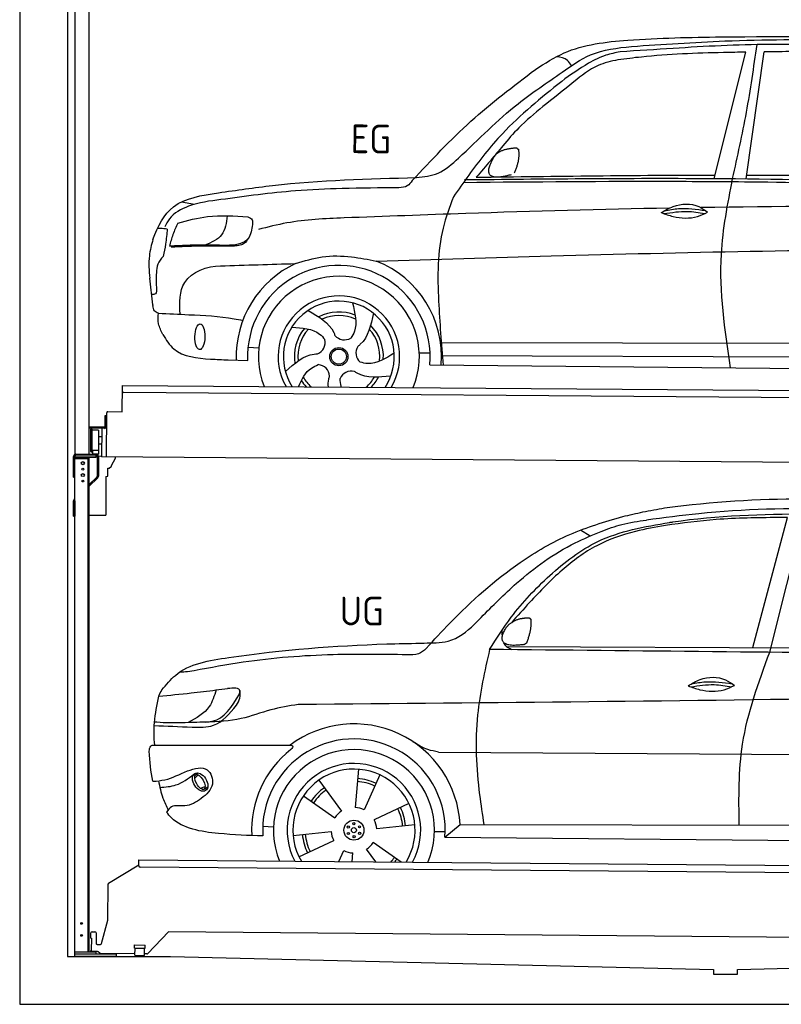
# Model space of a CAD drawing. Header units: millimetres. Extents: x -411 to 6777, y 0 to 6827.
# Tile 1 of 6: x 0 to 3183, y 0 to 4116. Entities that reach past the tile are written whole.
import ezdxf

# ---------------------------------------------------------------- set-up
doc = ezdxf.new("R2010")
doc.units = ezdxf.units.MM
for name, color, linetype, lineweight in [('AM_0', 7, 'Continuous', 50), ('car', 10, 'Continuous', 25), ('Gebäude', 7, 'Continuous', 25), ('Plattform', 7, 'Continuous', 25), ('Ständer hinten', 7, 'Continuous', 25)]:
    doc.layers.add(name, color=color, linetype=linetype, lineweight=lineweight)
doc.styles.get("Standard").update_dxf_attribs({"font": 'ISOCP.SHX'})

# ---------------------------------------------------------------- blocks, each defined once
blk = doc.blocks.new('UG Plattfrom Gl550')
at = {"layer": 'Plattform'}
for p, q in [((371.8, 506.3), (498.1, 583.5)), ((498.1, 578.8), (498.2, 597.8)), ((498.2, 597.8), (498.3, 603.8)), ((498.3, 603.8), (5435.1, 560.7)), ((5429.8, 530.7), (503, 573.7)), ((368.7, 352.3), (369.4, 502.1)), ((342.2, 253.9), (368.7, 352.3)), ((297.4, 276.5), (297.6, 298.5)), ((302.6, 303.5), (314.6, 303.4)), ((319.6, 298.3), (319.2, 255.3)), ((621.4, 302.7), (535.3, 212)), ((5347, 261.5), (621.4, 302.7)), ((297.4, 276.5), (299.7, 276.5)), ((299.7, 276.5), (299.3, 225.5)), ((324.2, 250.3), (337.3, 250.2)), ((479.6, 234.9), (479.7, 247.9)), ((479.7, 247.9), (524.7, 247.5)), ((524.6, 234.5), (524.7, 247.5)), ((296.9, 220.5), (297, 225.5)), ((325.2, 220.3), (296.9, 220.5)), ((299.3, 225.5), (297, 225.5)), ((335.5, 213.3), (328.3, 219.2)), ((481.8, 210.9), (338.6, 212.2)), ((479.6, 234.9), (524.6, 234.5)), ((481.8, 204.9), (482.1, 234.9)), ((521.8, 204.6), (522.1, 234.6)), ((531.7, 210.5), (521.8, 210.6)), ((481.8, 204.9), (521.8, 204.6))]:
    blk.add_line(p, q, dxfattribs=at)
for centre, start, end in [((503.1, 578.7), 179.5, 269.5), ((374.4, 502.1), 121.4261, 179.5), ((302.6, 298.5), 89.5, 179.5), ((314.6, 298.4), 359.5, 89.5), ((324.2, 255.3), 179.5, 269.5), ((337.4, 255.2), 269.5, 344.9258), ((325.1, 215.3), 50.8402, 89.5), ((338.6, 217.2), 230.8402, 269.5), ((531.7, 215.5), 269.5, 316.4902)]:
    blk.add_arc(centre, 5, start, end, dxfattribs=at)
blk = doc.blocks.new('Palette EG Gl550')
at = {"layer": 'Plattform'}
for p, q in [((428.6, 2477), (429.5, 2587)), ((429.5, 2587), (5467.3, 2548)), ((5462.1, 2518), (434.2, 2557)), ((362.6, 2287.5), (363.6, 2472.5)), ((368.6, 2477.5), (428.6, 2477)), ((356.5, 2460.3), (356.1, 2414.3)), ((363.5, 2460.2), (356.5, 2460.3)), ((358.1, 2413.3), (358.5, 2460.3)), ((354.1, 2412.3), (292.8, 2412.8)), ((293.1, 2412.8), (293.1, 2407.8)), ((293.1, 2410.8), (355.1, 2410.3)), ((355.1, 2407.3), (293.1, 2407.8)), ((297.3, 2310.5), (298, 2404.5)), ((302, 2404.5), (301.3, 2310.5)), ((330, 2399.4), (329.3, 2315.2)), ((342.6, 2407.4), (341.7, 2287.7)), ((355.1, 2407.3), (355.1, 2410.3)), ((363.1, 2413.2), (358.1, 2413.3)), ((358.2, 2413.3), (363.1, 2413.2)), ((342.3, 2371.9), (329.8, 2372.3)), ((328.9, 2315), (303.9, 2315)), ((303.9, 2315), (303.9, 2300)), ((328.9, 2315), (303.9, 2315)), ((303.9, 2315), (303.9, 2300)), ((328.9, 2315), (328.9, 2300)), ((328.9, 2315), (328.9, 2300)), ((342.1, 2341.7), (329.5, 2341.8)), ((303.9, 2300), (328.9, 2300)), ((328.9, 2300), (303.9, 2300)), ((5465, 2248), (341.7, 2287.7))]:
    blk.add_line(p, q, dxfattribs=at)
for centre, radius, start, end in [((434.3, 2562), 5, 179.556, 269.556), ((368.6, 2472.5), 5, 89.556, 179.556), ((300, 2404.5), 2, 359.3444, 179.3444), ((302.4, 2400.4), 0.4, 179.3444, 271.7264), ((313.4, 2073.4), 326.8, 87.1681, 91.938), ((329.6, 2399.4), 0.4, 359.3444, 86.9565), ((354.1, 2414.3), 2.01, 269.7445, 359.3674), ((355.1, 2413.3), 3, 269.7663, 359.5554), ((355.1, 2413.3), 6, 269.556, 359.556), ((355.1, 2413.3), 6, 269.5566, 359.5553), ((299.3, 2310.5), 2, 179.3444, 359.3444), ((301.7, 2314.6), 0.4, 86.9623, 179.3444), ((302.7, 2323.3), 8.39, 263.3001, 278.0521), ((328.9, 2315.2), 0.4, 267.6536, 359.3444)]:
    blk.add_arc(centre, radius, start, end, dxfattribs=at)
blk = doc.blocks.new('Car_UG')
at = {"layer": 'car'}
for p, q in [((3049.2, 1522.4), (3188.4, 2067.2)), ((3119.4, 1502.8), (3258.9, 2083.2)), ((2363.9, 1981.2), (2323.3, 2005.3)), ((2018.2, 1516.7), (4071.9, 1528)), ((1686.7, 1072), (1687.1, 1072)), ((1740.1, 1072.2), (3746.7, 1078.5)), ((1405.7, 996.9), (1393.6, 837)), ((721.8, 952.1), (736.6, 966.1)), ((723.6, 965.3), (734.1, 974.7)), ((1240.8, 949.6), (1336.3, 820.8)), ((1495.1, 974.6), (1431.3, 827.5)), ((746.4, 910.7), (765.7, 918.1)), ((761.5, 906.9), (777, 916.6)), ((1176.9, 883.3), (1309.3, 793)), ((1618.4, 855.5), (1474, 786)), ((1832.9, 770.4), (3642.9, 784.6)), ((1008.4, 755), (1053.1, 753.1)), ((1643.8, 766.9), (1484.6, 748.6)), ((1770.2, 716.1), (1832.9, 770.4)), ((1135.4, 716.9), (1294.6, 735.3)), ((1726.3, 740.3), (1771.1, 740.7)), ((1770.2, 716.1), (3701, 717.8)), ((1160.8, 628.4), (1305.2, 697.9)), ((1482.1, 610.1), (1442.9, 663)), ((1588.1, 610.3), (1469.9, 690.9)), ((1327.7, 609.9), (1347.9, 656.3)), ((1382.8, 610), (1385.6, 646.8))]:
    blk.add_line(p, q, dxfattribs=at)
for centre, radius in [((1389.6, 741.9), 41.9), ((1365.7, 754.9), 4.46), ((1389.6, 741.9), 10.7), ((1388.8, 769.1), 4.46), ((1412.8, 756.2), 4.46), ((1366.4, 727.7), 4.46), ((1390.3, 714.8), 4.46), ((1413.5, 729), 4.46)]:
    blk.add_circle(centre, radius, dxfattribs=at)
for centre, radius, start, end in [((1389.8, 742.4), 443.9, 3.6233, 127.5084), ((1389.6, 741.9), 381.5, 356.1115, 184.141), ((1389.6, 741.9), 427.8, 128.5907, 183.5582), ((1389.6, 741.9), 336.7, 337.0019, 203.1531), ((1389.6, 741.9), 279.1, 331.8638, 208.2913), ((1389.6, 741.9), 255.4, 328.9743, 211.1808), ((1389.6, 741.9), 216.3, 65.4485, 86.5251), ((1389.6, 741.9), 216.3, 125.4485, 146.5251), ((1389.6, 741.9), 204, 125.3726, 146.5671), ((1389.6, 741.9), 204, 65.3726, 86.5671), ((1389.6, 741.9), 95.2, 64.034, 87.5844), ((1389.6, 741.9), 204, 5.3726, 26.5671), ((1389.6, 741.9), 216.3, 5.4485, 26.5251), ((1389.6, 741.9), 95.2, 124.034, 147.5844), ((1389.6, 741.9), 95.2, 4.034, 27.5844), ((1389.6, 742), 216.3, 185.4485, 206.5251), ((1389.6, 741.9), 204, 185.3726, 206.5671), ((1389.6, 742), 95.2, 184.034, 207.5844), ((1389.6, 741.9), 95.2, 304.034, 327.5844), ((1389.6, 741.9), 95.2, 244.034, 267.5844), ((1389.6, 741.9), 204, 319.7706, 326.5671), ((1389.6, 741.9), 216.3, 322.4984, 326.5251)]:
    blk.add_arc(centre, radius, start, end, dxfattribs=at)
for centre, major_axis, ratio in [((744.9, 936.4), (23.2, -35.3), 0.641217), ((743.6, 937), (-17.9, 30.2), 0.433194)]:
    blk.add_ellipse(centre, major_axis=major_axis, ratio=ratio, dxfattribs=at)
for points, knots in [([(2673.6, 2101.7), (2688.3, 2103.8), (2892.1, 2133.3), (3240, 2153.3), (3572.3, 2144.1), (3713.5, 2140.2)], [0, 0, 0, 0, 44.363443, 617.827051, 1041.677324, 1041.677324, 1041.677324, 1041.677324]), ([(2499.6, 2064), (2527.6, 2071.1), (2585.2, 2085.6), (2643.6, 2096.2), (2673.6, 2101.7)], [0, 0, 0, 0, 86.602296, 178.13615, 178.13615, 178.13615, 178.13615]), ([(4360.6, 1997.9), (4212.5, 2028.4), (3890.5, 2094.7), (3371.9, 2112.1), (2931.5, 2097.6), (2671.4, 2060.7), (2598.4, 2050.4)], [0, 0, 0, 0, 452.969864, 984.660554, 1551.463157, 1772.575196, 1772.575196, 1772.575196, 1772.575196]), ([(1683.6, 1504.3), (1716, 1540.2), (1835.2, 1672), (2026, 1846.8), (2274, 1995.2), (2424.9, 2041.2), (2499.6, 2064)], [0, 0, 0, 0, 145.246154, 533.109695, 771.486221, 1004.894321, 1004.894321, 1004.894321, 1004.894321]), ([(3188.4, 2067.2), (3174.9, 2066.9), (3075.5, 2064.8), (2904.7, 2061.4), (2749, 2038.7), (2678.4, 2028.4)], [666.326512, 666.326512, 666.326512, 666.326512, 706.624571, 964.215873, 1178.205668, 1178.205668, 1178.205668, 1178.205668]), ([(2694.7, 2041.5), (2699.6, 2042.3), (2889.8, 2073.3), (3138.1, 2082), (3380.2, 2085), (3434.7, 2085.7)], [0, 0, 0, 0, 14.958905, 578.066478, 741.647169, 741.647169, 741.647169, 741.647169]), ([(1948.9, 1503), (1977.4, 1549.1), (2047.5, 1662.6), (2194.7, 1820), (2405.9, 1988.6), (2591.2, 2022.5), (2694.7, 2041.5)], [0, 0, 0, 0, 162.281083, 399.433399, 644.903205, 954.973623, 954.973623, 954.973623, 954.973623]), ([(2678.4, 2028.4), (2636.4, 2020.6), (2538.1, 2002.3), (2386.2, 1948.2), (2241.1, 1837.7), (2130.6, 1720.8), (2063.6, 1644.3), (2038.6, 1615.8)], [0, 0, 0, 0, 128.205286, 300.044117, 477.787268, 668.958491, 782.608096, 782.608096, 782.608096, 782.608096]), ([(2410.1, 2001.1), (2438.7, 2012.2), (2499.5, 2035.7), (2564.1, 2045.3), (2598.4, 2050.4)], [0, 0, 0, 0, 91.476949, 195.154815, 195.154815, 195.154815, 195.154815]), ([(1912.1, 1636.5), (1959.9, 1685.6), (2076.7, 1805.6), (2245.6, 1931.2), (2373.5, 1985.5), (2410.1, 2001.1)], [0, 0, 0, 0, 205.645796, 502.611548, 621.944957, 621.944957, 621.944957, 621.944957]), ([(1657.5, 1526.1), (1663.4, 1526.4), (1702.6, 1528.5), (1788.4, 1525.3), (1864.5, 1585.3), (1903.1, 1626.8), (1912.1, 1636.5)], [0, 0, 0, 0, 17.864769, 117.886459, 248.863247, 288.815655, 288.815655, 288.815655, 288.815655]), ([(581, 1319.9), (598.5, 1341.9), (665.7, 1426.2), (1011.8, 1486.6), (1343.3, 1516.6), (1611.1, 1524.7), (1657.5, 1526.1)], [0, 0, 0, 0, 82.89181, 318.191673, 980.786507, 1119.82356, 1119.82356, 1119.82356, 1119.82356]), ([(2040.1, 1502.9), (2032.7, 1506.7), (2018.7, 1513.7), (2010.9, 1525.5), (2008.3, 1531.9)], [0, 0, 0, 0, 23.95332, 45.454919, 45.454919, 45.454919, 45.454919]), ([(1683.6, 1504.3), (1673.7, 1495.6), (1651, 1475.4), (1620.2, 1476.6), (1602.8, 1477.3)], [0, 0, 0, 0, 38.143453, 88.165274, 88.165274, 88.165274, 88.165274]), ([(1948.9, 1503), (1929.3, 1412.2), (1886.1, 1212.1), (1900, 963.5), (1925.5, 812.4), (1932.4, 771.2)], [0, 0, 0, 0, 277.646403, 612.029433, 737.577371, 737.577371, 737.577371, 737.577371]), ([(2999.2, 779.6), (2996.6, 893.4), (2990.8, 1141.6), (3074.2, 1376), (3119.4, 1502.8)], [0, 0, 0, 0, 338.772014, 738.643609, 738.643609, 738.643609, 738.643609]), ([(1602.8, 1477.3), (1500.3, 1477.6), (1272, 1478.3), (974.5, 1452.7), (783, 1414.7), (715, 1401.3)], [0, 0, 0, 0, 307.290604, 684.949059, 892.925798, 892.925798, 892.925798, 892.925798]), ([(715, 1401.3), (702.8, 1399.4), (682.4, 1396.2), (661.8, 1395), (653.6, 1394.5)], [0, 0, 0, 0, 36.94927, 61.79219, 61.79219, 61.79219, 61.79219]), ([(2780.2, 1359.4), (2796.1, 1369.2), (2842.3, 1397.6), (2920.7, 1401), (2961.8, 1371.5), (2973.8, 1362.9)], [0, 0, 0, 0, 56.386158, 162.852709, 206.792536, 206.792536, 206.792536, 206.792536]), ([(2780.2, 1359.4), (2796.2, 1353.4), (2844.4, 1336.4), (2915.2, 1334.3), (2959.9, 1356.1), (2973.8, 1362.9)], [5.208578, 5.208578, 5.208578, 5.208578, 44.198582, 121.455021, 156.55166, 156.55166, 156.55166, 156.55166]), ([(2791.9, 1355.2), (2824.2, 1360.6), (2880.8, 1370.1), (2937.3, 1361.2), (2961.4, 1356.9)], [0, 0, 0, 0, 73.878693, 129.282646, 129.282646, 129.282646, 129.282646]), ([(2793.8, 1367.6), (2813.3, 1371.6), (2869.7, 1382.1), (2927, 1374.8), (2964.4, 1369.6)], [7.57653, 7.57653, 7.57653, 7.57653, 52.544532, 137.659237, 137.659237, 137.659237, 137.659237]), ([(568.9, 1293.5), (613.6, 1298.3), (693.2, 1306.7), (772.5, 1317.5), (807.3, 1322.2)], [0, 0, 0, 0, 134.722083, 240.148268, 240.148268, 240.148268, 240.148268]), ([(568.9, 1293.5), (569, 1293.9), (571, 1303.4), (576.1, 1311.8), (581, 1319.9)], [0, 0, 0, 0, 1.13726, 29.051294, 29.051294, 29.051294, 29.051294]), ([(807.3, 1322.2), (800.1, 1297.4), (782.2, 1236.2), (725.9, 1203.7), (692.4, 1184.4)], [0, 0, 0, 0, 75.006289, 185.501988, 185.501988, 185.501988, 185.501988]), ([(905, 1306), (906.1, 1310.7), (911.9, 1334), (880.5, 1330.9), (855.5, 1328.4)], [0, 0, 0, 0, 13.096912, 65.411115, 65.411115, 65.411115, 65.411115]), ([(893.3, 1258.9), (898.7, 1268.9), (909.3, 1288.1), (908.2, 1310.1), (907.7, 1320.6)], [0, 0, 0, 0, 33.373471, 64.521028, 64.521028, 64.521028, 64.521028]), ([(4890.6, 1288.6), (4777.2, 1299.9), (4524.7, 1325.1), (4086.9, 1331.2), (2954.4, 1298.1), (1961.1, 1279.8), (1151.4, 1264.8)], [0, 0, 0, 0, 341.879851, 760.963773, 1312.001547, 3741.308129, 3741.308129, 3741.308129, 3741.308129]), ([(553.4, 1089.4), (549.9, 1120.8), (547.7, 1189.3), (561.5, 1256.9), (568.9, 1293.5)], [233.087768, 233.087768, 233.087768, 233.087768, 327.386109, 438.943239, 438.943239, 438.943239, 438.943239]), ([(766.1, 1187.6), (775.3, 1188.3), (838.7, 1193.2), (874.5, 1254), (905, 1306)], [0, 0, 0, 0, 27.186628, 187.736759, 187.736759, 187.736759, 187.736759]), ([(550.5, 1170.6), (602.3, 1169.1), (683.6, 1166.7), (816, 1163.2), (864.7, 1223.5), (893.3, 1258.9)], [0, 0, 0, 0, 158.046902, 247.919639, 375.430208, 375.430208, 375.430208, 375.430208]), ([(1151.4, 1264.8), (1112.9, 1258.3), (1031.9, 1244.5), (908.8, 1194.3), (815.8, 1189.9), (766.1, 1187.6)], [0, 0, 0, 0, 117.033337, 246.052945, 394.183881, 394.183881, 394.183881, 394.183881]), ([(766.1, 1187.6), (733.2, 1186.1), (665.1, 1182.9), (593.3, 1181.8), (554.8, 1185), (551.4, 1185.2)], [0, 0, 0, 0, 98.913306, 204.443634, 214.852043, 214.852043, 214.852043, 214.852043]), ([(1740.1, 1072.2), (1724.8, 1074.7), (1686.2, 1081), (1652.7, 1101.6), (1632.5, 1114.1)], [0, 0, 0, 0, 45.939522, 116.435962, 116.435962, 116.435962, 116.435962]), ([(530.6, 1062.9), (531.2, 1071), (532, 1081.5), (543.6, 1089.6), (549.7, 1089.5), (553.4, 1089.4)], [0, 0, 0, 0, 22.369619, 29.273836, 40.160281, 40.160281, 40.160281, 40.160281]), ([(553.4, 1089.4), (615.4, 1090), (826.6, 1091.9), (1037.8, 1093.8), (1119.5, 1094.5)], [24.694283, 24.694283, 24.694283, 24.694283, 210.588534, 658.29544, 658.29544, 658.29544, 658.29544]), ([(1119.5, 1094.5), (1123.9, 1094), (1135.3, 1092.6), (1127.5, 1082.5), (1122.8, 1076.3)], [0, 0, 0, 0, 10.752795, 27.576977, 27.576977, 27.576977, 27.576977]), ([(547.6, 937.7), (564.6, 939.3), (615.7, 944.2), (679.2, 981.7), (778.3, 1010.2), (809.5, 918), (771.3, 885.5), (750.3, 867.6)], [0, 0, 0, 0, 50.161126, 151.683964, 234.294042, 296.871295, 373.222701, 373.222701, 373.222701, 373.222701]), ([(576.5, 912.7), (599.7, 914.5), (652.2, 918.4), (694.4, 950.6), (718, 968.6)], [0, 0, 0, 0, 68.191309, 155.020743, 155.020743, 155.020743, 155.020743]), ([(570.5, 940.1), (575.7, 915.7), (584.8, 873.3), (604.1, 834.6), (612.3, 818.2)], [0, 0, 0, 0, 74.615031, 129.277415, 129.277415, 129.277415, 129.277415]), ([(750.3, 867.6), (729, 853), (691.8, 827.7), (629.6, 843), (612, 818.1), (605.8, 809.3)], [0, 0, 0, 0, 75.158891, 131.059011, 161.208919, 161.208919, 161.208919, 161.208919]), ([(1009.1, 714.4), (948.8, 715.2), (819.4, 718.6), (662.4, 741.7), (611.9, 801), (605.8, 809.3)], [46.114962, 46.114962, 46.114962, 46.114962, 230.839937, 438.448503, 469.89769, 469.89769, 469.89769, 469.89769])]:
    blk.add_open_spline(points, degree=3, knots=knots, dxfattribs=at)
for points, degree in [([(2012.7, 1587.1), (2028.9, 1617.5), (2071.5, 1632)], 2), ([(2071.5, 1632), (2100.1, 1638), (2113, 1636.9)], 2), ([(2103.7, 1532.7), (2124.6, 1585.9), (2121.6, 1630.8)], 2), ([(2113, 1636.9), (2119.1, 1630.9), (2121.6, 1630.8)], 2), ([(2001.9, 1560.2), (2001.1, 1568), (2000.7, 1576.3), (2000.3, 1584.5)], 3), ([(2090.2, 1524.9), (1968.2, 1505.1), (2012.7, 1587.1)], 2), ([(2090.2, 1524.9), (2096.2, 1526.7), (2103.7, 1532.7)], 2), ([(3811.9, 1502.7), (3190.9, 1502.8), (2569.9, 1502.9), (1948.9, 1503)], 3), ([(807.3, 1322.2), (823.4, 1324.3), (839.4, 1326.3), (855.5, 1328.4)], 3), ([(547.6, 937.7), (537.8, 978.4), (533.7, 1020.6), (530.6, 1062.9)], 3)]:
    blk.add_open_spline(points, degree=degree, dxfattribs=at)
blk = doc.blocks.new('Car_EG')
at = {"layer": 'car'}
for p, q in [((2875.6, 3474.3), (3004.1, 4003.2)), ((3009.5, 3474.3), (3081, 4004.9)), ((650.4, 3359.4), (705.1, 3349.4)), ((533.5, 2928.2), (520.1, 3039.3)), ((1740.5, 2779.3), (3605.8, 2790.6)), ((933.1, 2753.9), (978.1, 2751.1)), ((1648.7, 2736.5), (1693.9, 2736.2)), ((1741.7, 2725.9), (3599.8, 2733.6)), ((850.2, 2700.1), (931.9, 2697.9)), ((1693, 2686), (3650.2, 2682.3))]:
    blk.add_line(p, q, dxfattribs=at)
for radius in [38.2, 31.6]:
    blk.add_circle((1312.8, 2717.5), radius, dxfattribs=at)
for centre, radius, start, end in [((1312.8, 2717.4), 429, 115.3257, 182.2892), ((1312.8, 2717.5), 381.5, 355.2633, 182.9357), ((1312.8, 2717.4), 429, 355.78, 69.0419), ((1312.8, 2717.4), 336.4, 337.7896, 202.2104), ((1312.8, 2717.4), 254, 329.958, 210.042), ((1312.8, 2717.5), 231.9, 326.7412, 213.2588), ((1312.8, 2717.5), 186.2, 69.0353, 117.173), ((1312.8, 2717.5), 171.5, 66.3622, 114.5079), ((1312.8, 2717.5), 186.2, 357.0232, 45.1683), ((1312.8, 2717.5), 186.2, 141.0346, 189.1631), ((1312.8, 2717.5), 171.5, 138.3625, 186.4977), ((1334.9, 2840.1), 52.3, 221.4441, 301.2029), ((1312.8, 2717.5), 171.5, 354.349, 42.5022), ((1203, 2776.3), 52.3, 293.4441, 13.2029), ((1436.3, 2734.4), 52.3, 149.4441, 229.2029), ((1222.9, 2631.2), 52.3, 5.4441, 85.2029), ((1367.1, 2605.3), 52.3, 77.4441, 157.2029), ((1312.8, 2717.5), 186.2, 213.0221, 223.0725), ((1312.8, 2717.5), 171.5, 210.3494, 227.8612), ((1312.8, 2717.5), 171.5, 312.1388, 330.4884), ((1312.8, 2717.5), 186.2, 316.9275, 333.1555)]:
    blk.add_arc(centre, radius, start, end, dxfattribs=at)
blk.add_ellipse((731.5, 2796.1), major_axis=(-0.6, -53.8), ratio=0.38902, dxfattribs=at)
for points, knots in [([(2125.1, 3924.1), (2164, 3949.7), (2278.9, 4025.3), (2551.9, 4057.8), (2771.1, 4063.4), (2900.7, 4066.6)], [0, 0, 0, 0, 138.416977, 409.239574, 800.634472, 800.634472, 800.634472, 800.634472]), ([(3391.1, 4032.7), (3294.5, 4035.1), (3064.1, 4040.8), (2759.8, 4021.2), (2552.3, 4005.9), (2478.2, 4000.4)], [0, 0, 0, 0, 289.925788, 691.034976, 914.075582, 914.075582, 914.075582, 914.075582]), ([(2526.1, 4023.5), (2656.1, 4033.3), (2949.1, 4055.4), (3422.1, 4061.7), (3824, 4033.3), (4067.8, 4017.8), (4125.5, 4011)], [0, 0, 0, 0, 391.04113, 881.651907, 1416.366113, 1602.404452, 1602.404452, 1602.404452, 1602.404452]), ([(2900.7, 4066.6), (3161.9, 4070.3), (3628.3, 4076.8), (4093.2, 4039.6), (4297.8, 4023.3)], [0, 0, 0, 0, 783.131876, 1398.451598, 1398.451598, 1398.451598, 1398.451598]), ([(2952.7, 3474.3), (2972.4, 3566.8), (3012.1, 3752.5), (3037.6, 3940.7), (3050.4, 4035.3)], [0, 0, 0, 0, 283.470666, 569.579509, 569.579509, 569.579509, 569.579509]), ([(1631.5, 3468), (1662.6, 3472), (1729.7, 3480.6), (1866, 3604.8), (2018.3, 3764.9), (2213.1, 3894.9), (2360.6, 4004.2), (2467, 4016.6), (2526.1, 4023.5)], [0, 0, 0, 0, 92.088496, 198.244431, 535.20583, 761.03899, 900.746615, 1075.694159, 1075.694159, 1075.694159, 1075.694159]), ([(2478.2, 4000.4), (2458.2, 3996.3), (2412, 3986.9), (2329.4, 3944.1), (2271.6, 3901.9), (2235.3, 3875.3)], [0, 0, 0, 0, 61.035564, 140.794883, 275.952712, 275.952712, 275.952712, 275.952712]), ([(3004.1, 4003.2), (2972.8, 4002.4), (2827.2, 3998.6), (2648.4, 3991), (2502.3, 3971.5), (2469.7, 3967.2)], [197.256536, 197.256536, 197.256536, 197.256536, 291.063452, 634.28515, 733.122134, 733.122134, 733.122134, 733.122134]), ([(2469.7, 3967.2), (2441.2, 3960.6), (2372.7, 3944.7), (2274.4, 3863.3), (2200.1, 3803.4), (2157.2, 3768.9)], [0, 0, 0, 0, 86.597787, 208.561469, 374.433345, 374.433345, 374.433345, 374.433345]), ([(2276, 3941.3), (2270.6, 3949.3), (2255.9, 3970.9), (2229.3, 3975.3), (2212.5, 3978.1)], [0, 0, 0, 0, 27.928882, 76.157533, 76.157533, 76.157533, 76.157533]), ([(1614, 3455.6), (1692.8, 3541.3), (1849.7, 3712.2), (2033.5, 3853.6), (2125.1, 3924.1)], [0, 0, 0, 0, 348.504368, 694.469057, 694.469057, 694.469057, 694.469057]), ([(2235.3, 3875.3), (2149.5, 3805.2), (2005.9, 3687.8), (1870.2, 3510.9), (1807.1, 3419), (1786.2, 3388.5)], [0, 0, 0, 0, 330.81645, 554.406323, 665.421108, 665.421108, 665.421108, 665.421108]), ([(2157.2, 3768.9), (2122.9, 3740.1), (2063, 3689.8), (1995.2, 3609.1), (1938.1, 3538.7), (1901, 3494.9), (1881.4, 3471.8)], [0, 0, 0, 0, 134.354018, 233.932561, 315.374508, 406.281998, 406.281998, 406.281998, 406.281998]), ([(804.7, 3398.3), (879.7, 3409.9), (1153.4, 3452.3), (1430.3, 3462.2), (1631.5, 3468)], [0, 0, 0, 0, 227.568723, 830.29912, 830.29912, 830.29912, 830.29912]), ([(1828.7, 3450), (2122.7, 3454.9), (2546.2, 3461.9), (3368.5, 3462), (3896.6, 3450.9), (4295.2, 3442.6)], [0, 0, 0, 0, 882.102268, 1270.770708, 2466.750946, 2466.750946, 2466.750946, 2466.750946]), ([(1832.4, 3461.3), (2161, 3467.2), (3012.9, 3482.6), (3864.8, 3465), (4388.1, 3454.1)], [0, 0, 0, 0, 985.739727, 2555.887054, 2555.887054, 2555.887054, 2555.887054]), ([(2949.7, 2683.6), (2925.1, 2841.9), (2884, 3106.6), (2933, 3368.9), (2952.7, 3474.3)], [0, 0, 0, 0, 475.917648, 795.663342, 795.663342, 795.663342, 795.663342]), ([(1558.7, 3425.3), (1479.3, 3424), (1334.9, 3421.6), (1086.1, 3409.2), (918.1, 3384.8), (814.7, 3369.8)], [0, 0, 0, 0, 238.01557, 433.396453, 746.784674, 746.784674, 746.784674, 746.784674]), ([(1614, 3455.6), (1607.8, 3446.8), (1594.4, 3428), (1571.1, 3426.2), (1558.7, 3425.3)], [0, 0, 0, 0, 30.757615, 66.116724, 66.116724, 66.116724, 66.116724]), ([(531.9, 3201.6), (552.1, 3257.2), (606, 3366.9), (734.8, 3387.3), (804.7, 3398.3)], [67.561551, 67.561551, 67.561551, 67.561551, 233.573658, 430.399521, 430.399521, 430.399521, 430.399521]), ([(1786.2, 3388.5), (1770.5, 3345.5), (1719.8, 3206.3), (1723.7, 2964.4), (1740.8, 2774.5), (1748.8, 2685.8)], [0, 0, 0, 0, 136.633435, 442.372192, 710.487643, 710.487643, 710.487643, 710.487643]), ([(814.7, 3369.8), (769.3, 3363.7), (692.4, 3353.3), (606.8, 3306.3), (586.6, 3265.7), (580.7, 3253.9)], [0, 0, 0, 0, 137.99626, 233.728897, 272.771125, 272.771125, 272.771125, 272.771125]), ([(2689.1, 3349), (2405.7, 3341.5), (1952.6, 3325.3), (1499.8, 3305), (1330.3, 3297.4)], [1993.331731, 1993.331731, 1993.331731, 1993.331731, 2843.912796, 3352.993084, 3352.993084, 3352.993084, 3352.993084]), ([(2655.7, 3329.7), (2671.7, 3339.6), (2717.8, 3367.9), (2796.2, 3371.4), (2837.3, 3341.9), (2849.3, 3333.3)], [0, 0, 0, 0, 56.386158, 162.852709, 206.792536, 206.792536, 206.792536, 206.792536]), ([(2667.4, 3325.6), (2699.7, 3331), (2756.4, 3340.4), (2812.8, 3331.6), (2836.9, 3327.3)], [0, 0, 0, 0, 73.878693, 129.282646, 129.282646, 129.282646, 129.282646]), ([(2669.3, 3338), (2688.8, 3342), (2745.2, 3352.5), (2802.5, 3345.2), (2839.9, 3340)], [7.57653, 7.57653, 7.57653, 7.57653, 52.544532, 137.659237, 137.659237, 137.659237, 137.659237]), ([(635.1, 3270.6), (676.5, 3282), (772.3, 3308.6), (871.7, 3302), (928.1, 3298.2)], [0, 0, 0, 0, 128.068451, 296.209187, 296.209187, 296.209187, 296.209187]), ([(841.8, 3302.6), (838.1, 3273.2), (830.8, 3214.5), (776.6, 3191), (749.5, 3179.2)], [0, 0, 0, 0, 82.469489, 164.871029, 164.871029, 164.871029, 164.871029]), ([(928.1, 3298.2), (935.4, 3295.1), (949.2, 3289.1), (948.1, 3274.2), (947.5, 3267.2)], [0, 0, 0, 0, 21.276303, 40.575349, 40.575349, 40.575349, 40.575349]), ([(1330.3, 3297.4), (1250, 3293.4), (1128.8, 3287.4), (1011.8, 3256.6), (972.4, 3246.2)], [0, 0, 0, 0, 240.25843, 362.37059, 362.37059, 362.37059, 362.37059]), ([(2655.7, 3329.7), (2671.7, 3323.8), (2719.9, 3306.8), (2790.7, 3304.7), (2835.4, 3326.5), (2849.3, 3333.3)], [5.208578, 5.208578, 5.208578, 5.208578, 44.198582, 121.455021, 156.55166, 156.55166, 156.55166, 156.55166]), ([(635.1, 3270.6), (628.2, 3254.6), (614.5, 3223), (605.6, 3189.8), (601.1, 3173.3)], [0, 0, 0, 0, 52.081574, 103.113227, 103.113227, 103.113227, 103.113227]), ([(947.5, 3267.2), (944.8, 3245.6), (940.9, 3214.6), (904.9, 3186), (862.1, 3178.5), (828.9, 3178.8), (809.8, 3179)], [0, 0, 0, 0, 61.688141, 88.915796, 131.377114, 188.888446, 188.888446, 188.888446, 188.888446]), ([(591.3, 3245.2), (582.2, 3246), (568.6, 3247.1), (555, 3247.4), (550.5, 3247.5)], [0, 0, 0, 0, 27.361498, 40.86311, 40.86311, 40.86311, 40.86311]), ([(591.3, 3245.2), (589.7, 3224.3), (586.8, 3185.8), (578.9, 3148.1), (575.4, 3130.9)], [0, 0, 0, 0, 62.962155, 115.550095, 115.550095, 115.550095, 115.550095]), ([(531.9, 3201.6), (526, 3178.7), (512.3, 3125.4), (516.5, 3070.6), (520.1, 3039.3)], [0, 0, 0, 0, 70.489124, 164.038385, 164.038385, 164.038385, 164.038385]), ([(809.8, 3179), (769.1, 3179.3), (699.5, 3179.8), (630.1, 3175.2), (601.1, 3173.3)], [0, 0, 0, 0, 121.811128, 208.751004, 208.751004, 208.751004, 208.751004]), ([(629.6, 3170.6), (626, 3170.4), (618.9, 3170), (611.8, 3169.5), (608.3, 3169.2)], [0, 0, 0, 0, 10.705348, 21.344027, 21.344027, 21.344027, 21.344027]), ([(852.2, 3175.4), (827.9, 3175.2), (778.3, 3174.7), (715.4, 3174.6), (665.5, 3172.2), (640.9, 3171.1), (629.6, 3170.6)], [0, 0, 0, 0, 72.676028, 148.847009, 188.713602, 222.633888, 222.633888, 222.633888, 222.633888]), ([(929.5, 3208.1), (925.6, 3200.6), (918.4, 3186.9), (899.1, 3180.7), (882.9, 3177.1), (867.8, 3176.2), (857.1, 3175.7), (852.2, 3175.4)], [0, 0, 0, 0, 24.299806, 44.374389, 57.433548, 74.613131, 89.537932, 89.537932, 89.537932, 89.537932]), ([(1466.3, 3118.1), (1709.7, 3127.3), (2507.6, 3156.9), (3506.8, 3189.1), (4262.6, 3181.5), (4463.6, 3179.4)], [651.356687, 651.356687, 651.356687, 651.356687, 1382.168851, 3046.715693, 3649.598352, 3649.598352, 3649.598352, 3649.598352]), ([(575.4, 3130.9), (566.5, 3120.5), (549.4, 3100.6), (548.1, 3074.5), (547.5, 3062.1)], [0, 0, 0, 0, 39.820875, 76.149862, 76.149862, 76.149862, 76.149862]), ([(1129.3, 3105.2), (1166, 3116.7), (1241.5, 3140.4), (1357.3, 3138.8), (1431.7, 3124.6), (1466.3, 3118.1)], [0, 0, 0, 0, 114.625588, 236.419766, 341.954275, 341.954275, 341.954275, 341.954275]), ([(648, 2889.3), (645.8, 2937.9), (640.9, 3045.8), (760.6, 3093.2), (815.4, 3093.1)], [0, 0, 0, 0, 134.846457, 299.405554, 299.405554, 299.405554, 299.405554]), ([(547.5, 3062.1), (546.7, 3043.7), (545.5, 3016.9), (551, 2971.5), (534.4, 2971.2), (528.3, 2971.1)], [0, 0, 0, 0, 60.515449, 88.47232, 104.289332, 104.289332, 104.289332, 104.289332]), ([(557.3, 2892.8), (551, 2895.5), (537.2, 2901.5), (535.1, 2916.7), (534, 2925.1)], [0, 0, 0, 0, 19.140318, 42.478009, 42.478009, 42.478009, 42.478009]), ([(1368.1, 2942.7), (1378.6, 2900.9), (1391.9, 2847.5), (1368.3, 2804.5), (1362, 2795.4)], [0, 0, 0, 0, 119.179133, 152.546972, 152.546972, 152.546972, 152.546972]), ([(577, 2803.6), (569.4, 2818.5), (555, 2846.7), (556.6, 2878.1), (557.3, 2892.8)], [0, 0, 0, 0, 49.34423, 92.772447, 92.772447, 92.772447, 92.772447]), ([(557.3, 2892.8), (599.5, 2891.2), (705.2, 2887.1), (823.8, 2882.4), (898.2, 2868.2), (910.2, 2865.7)], [0, 0, 0, 0, 126.842835, 317.453829, 354.349286, 354.349286, 354.349286, 354.349286]), ([(1183.2, 2909.8), (1227.4, 2884.6), (1276.2, 2856.8), (1294.2, 2810), (1295.7, 2805.5)], [0, 0, 0, 0, 140.862207, 155.3883, 155.3883, 155.3883, 155.3883]), ([(1455.7, 2900.1), (1445.4, 2850.3), (1434, 2795.3), (1395.1, 2763.7), (1391.3, 2760.9)], [0, 0, 0, 0, 140.862207, 155.444261, 155.444261, 155.444261, 155.444261]), ([(577, 2803.6), (590.7, 2781.9), (633.7, 2713.9), (749.6, 2703.7), (826, 2700.9), (850.2, 2700.1)], [0, 0, 0, 0, 74.559643, 234.06367, 307.600106, 307.600106, 307.600106, 307.600106]), ([(1115.7, 2839.6), (1158.6, 2836.7), (1213.6, 2832.9), (1247.2, 2797), (1253.9, 2788.2)], [0, 0, 0, 0, 119.179133, 152.627431, 152.627431, 152.627431, 152.627431]), ([(1089.8, 2653.6), (1127.5, 2687.8), (1169, 2725.6), (1219.1, 2728.4), (1223.8, 2728.4)], [0, 0, 0, 0, 140.862207, 155.442461, 155.442461, 155.442461, 155.442461]), ([(1544.1, 2734.4), (1508.3, 2710.9), (1462.8, 2681), (1412.8, 2692.4), (1402.2, 2694.8)], [0, 0, 0, 0, 119.179133, 151.2485, 151.2485, 151.2485, 151.2485]), ([(1144.9, 2590.3), (1158.4, 2622.1), (1179, 2661.8), (1216.8, 2679.6), (1227.3, 2683.3)], [22.572369, 22.572369, 22.572369, 22.572369, 119.179133, 152.616634, 152.616634, 152.616634, 152.616634]), ([(1269.9, 2590.3), (1268.9, 2601.1), (1269.4, 2616.5), (1273.5, 2631.7), (1274.9, 2636.2)], [106.941313, 106.941313, 106.941313, 106.941313, 140.862207, 155.531654, 155.531654, 155.531654, 155.531654]), ([(1530.7, 2638), (1480.2, 2632.4), (1424.3, 2626.2), (1382.2, 2653.5), (1378.3, 2656.3)], [0, 0, 0, 0, 140.862207, 155.53262, 155.53262, 155.53262, 155.53262]), ([(1324.6, 2590.3), (1324.2, 2591.4), (1321, 2602.6), (1319.9, 2614.7), (1318.9, 2625.5)], [115.456701, 115.456701, 115.456701, 115.456701, 119.179133, 151.284708, 151.284708, 151.284708, 151.284708])]:
    blk.add_open_spline(points, degree=3, knots=knots, dxfattribs=at)
for points, degree in [([(3201.3, 4007.3), (3161.2, 4006.6), (3121.1, 4005.8), (3081, 4004.9)], 3), ([(1949.1, 3545.6), (1962.3, 3579.7), (2007.9, 3590.5)], 2), ([(2007.9, 3590.5), (2036.5, 3596.5), (2049.4, 3595.4)], 2), ([(2040.1, 3491.2), (2065, 3542.4), (2058, 3589.3)], 2), ([(2049.4, 3595.4), (2055.5, 3589.4), (2058, 3589.3)], 2), ([(2026.6, 3483.4), (1894.9, 3444.2), (1949.1, 3545.6)], 2), ([(1881.4, 3471.8), (2213.9, 3478.8), (2546.5, 3485.7), (2879.1, 3488.7)], 3), ([(3011.6, 3489.7), (3321.9, 3491.5), (3632.3, 3489.6), (3942.6, 3485.3)], 3), ([(3767.1, 3362), (3451.6, 3363.3), (3136, 3359.5), (2820.5, 3352.2)], 3), ([(815.4, 3093.1), (920, 3097.2), (1024.7, 3101.2), (1129.3, 3105.2)], 3), ([(533.5, 2928.2), (533.7, 2927.1), (533.9, 2926.1), (534, 2925.1)], 3), ([(1001.1, 2843.9), (1001.1, 2843.9), (1001.1, 2843.9), (1001.1, 2843.9)], 3)]:
    blk.add_open_spline(points, degree=degree, dxfattribs=at)
blk.add_text('EG', height=120).set_placement((1355.6, 3568.1))
blk = doc.blocks.new('Ständer_hinten_GT210')
at = {"layer": 'Ständer hinten'}
for p, q in [((225, 2204), (225, 2290)), ((230, 200), (230, 2290)), ((319, 2287), (230, 2287)), ((230, 2282), (290, 2282)), ((235, 2300), (319, 2300)), ((319, 2295), (235, 2295)), ((285, 2282), (285, 218)), ((290, 218), (290, 2287)), ((319, 2287), (319, 2295)), ((324, 2290), (324, 2207.2)), ((329, 2290), (328.9, 2207.1)), ((341.8, 2289.5), (329, 2290.6)), ((341.8, 2287.7), (341.8, 2289.5)), ((399.8, 2287.2), (341.8, 2287.7)), ((383, 2251.9), (399.7, 2282.7)), ((399.7, 2282.7), (399.8, 2287.2)), ((369, 2207), (369, 2240.5)), ((369, 2240.5), (374, 2240.5)), ((374, 2240.5), (382.9, 2247.4)), ((382.9, 2247.4), (383, 2247.8)), ((383, 2247.8), (383, 2251.9)), ((225, 2204), (230, 2204)), ((290, 2172.1), (322.5, 2203.6)), ((325.9, 2200), (290, 2165.2)), ((360, 2206.3), (369, 2207)), ((360, 2206.3), (360, 2044)), ((230, 2104.9), (225, 2104.9)), ((225, 2040), (225, 2104.9)), ((228.1, 2112.1), (230, 2114)), ((230, 2104.9), (230, 2040)), ((225, 2040), (230, 2040)), ((290, 2044), (360, 2044)), ((319, 218), (230, 218)), ((404, 210), (230, 210)), ((319, 210), (319, 218)), ((404, 200), (404, 210)), ((404, 200), (230, 200))]:
    blk.add_line(p, q, dxfattribs=at)
for centre, radius in [((264, 2262), 6.5), ((264, 2237), 3.7), ((264, 2212), 6.5), ((264, 2187), 3.7), ((258.6, 338), 3.7), ((258.6, 288), 3.7)]:
    blk.add_circle(centre, radius, dxfattribs=at)
for centre, radius, start, end in [((235, 2290), 10, 90, 180), ((235, 2290), 5, 90, 180), ((319, 2290), 10, 0.0086, 89.9915), ((319, 2290), 5, 0, 90), ((319, 2207.2), 5, 314.0428, 0), ((318.9, 2207.1), 10, 314.1186, 0), ((235, 2104.9), 10, 134.1186, 180)]:
    blk.add_arc(centre, radius, start, end, dxfattribs=at)
blk = doc.blocks.new('Ständer hinten')
at = {"layer": 'Ständer hinten'}
for p, q in [((229.9, 5312), (229.9, 2298.6)), ((229.9, 5312), (289.9, 5312)), ((289.9, 2300), (289.9, 5312)), ((289.9, 5192), (312.9, 5192)), ((312.9, 5192), (312.6, 4940.7)), ((312.4, 4850.8), (312.2, 4692)), ((289.9, 4692), (312.2, 4692)), ((230, 2290), (230, 2287)), ((230, 2287), (318.9, 2287)), ((318.9, 2295), (235, 2295)), ((318.9, 2295), (318.9, 2287))]:
    blk.add_line(p, q, dxfattribs=at)
blk = doc.blocks.new('Gebäude_375_GT210')
at = {"layer": 'Gebäude'}
for p, q in [((0, 6250.6), (0, 0)), ((200, 6050.6), (200, 200)), ((200, 200), (630.1, 200)), ((630.1, 200), (2900, 146.1)), ((3000, 146.1), (5231.6, 200)), ((2900, 146.1), (2900, 126.1)), ((2900, 126.1), (3000, 126.1)), ((3000, 126.1), (3000, 146.1)), ((0, 0), (5900, 0))]:
    blk.add_line(p, q, dxfattribs=at)

msp = doc.modelspace()

# ---------------------------------------------------------------- block references
for name in ['Gebäude_375_GT210', 'Palette EG Gl550', 'Ständer_hinten_GT210', 'UG Plattfrom Gl550']:
    msp.add_blockref(name, (0, 0))
at = {"layer": 'AM_0'}
for name, rotation in [('Car_EG', 359.5559561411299), ('Car_UG', 359.4224719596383)]:
    msp.add_blockref(name, (0, 0), dxfattribs=dict(at, rotation=rotation))
at = {"layer": 'Ständer hinten'}
msp.add_blockref('Ständer hinten', (0, 0), dxfattribs=at)

# ---------------------------------------------------------------- texts
msp.add_text('UG', height=120).set_placement((1337.66, 1583.58))

doc.saveas('drawing.dxf')
